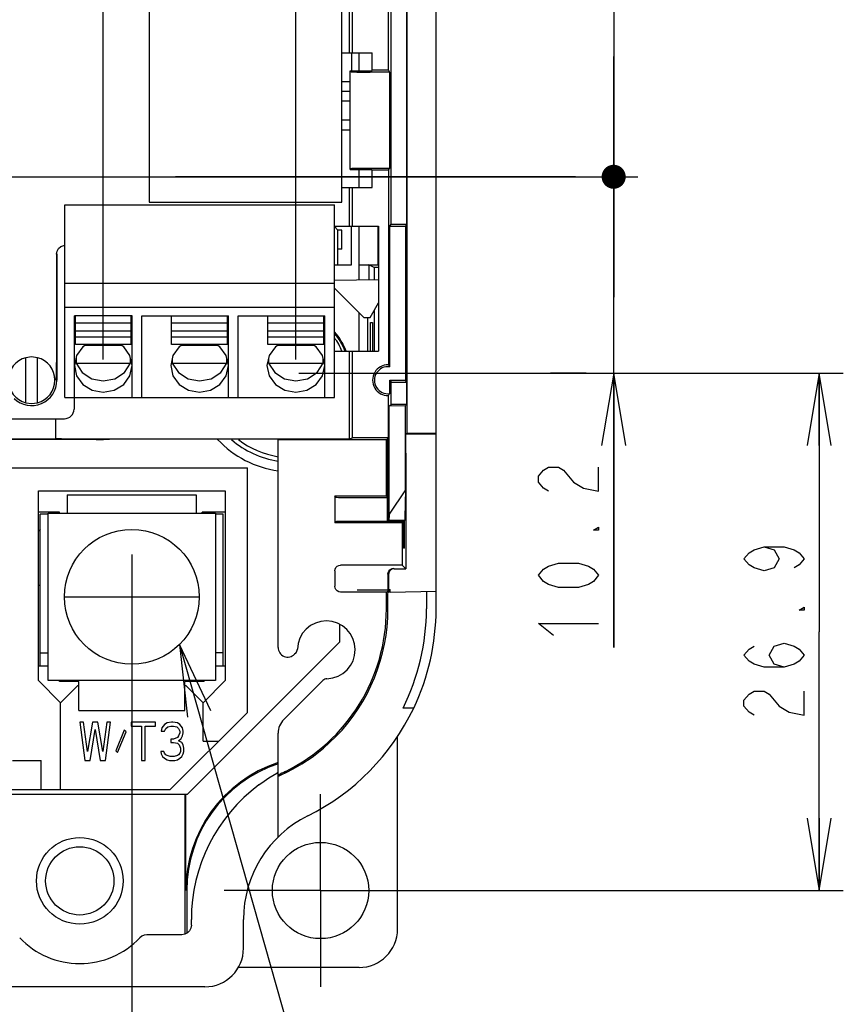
# Model space of a CAD drawing. Extents: x 35 to 410, y 13 to 287.
# Tile 12 of 15: x 283 to 317, y 57 to 98. Entities that reach past the tile are written whole.
import ezdxf

# ---------------------------------------------------------------- set-up
doc = ezdxf.new("R2010")
doc.units = 0
doc.header["$LTSCALE"] = 23.1
doc.linetypes.add('CENTER', pattern=[0.6, 0.375, -0.075, 0.075, -0.075])
doc.layers.get('0').update_dxf_attribs({"linetype": 'CONTINUOUS'})
for name, color, linetype in [('ALL_CURVE', 7, 'CONTINUOUS'), ('ALL_DIM', 7, 'CONTINUOUS'), ('ALL_NOTE', 7, 'CONTINUOUS'), ('DEFAULT_1', 7, 'CENTER')]:
    doc.layers.add(name, color=color, linetype=linetype)
doc.dimstyles.get("Standard").update_dxf_attribs({"dimtxt": 2.5, "dimasz": 2.5, "dimexe": 1.25, "dimexo": 0.625, "dimtad": 1, "dimcen": 2.5, "dimazin": 3, "dimtfac": 1, "dimtmove": 0, "dimatfit": 3})

# ---------------------------------------------------------------- blocks, each defined once
blk = doc.blocks.new('_OPEN')
at = {"color": 0, "linetype": 'BYBLOCK'}
for p, q in [((0, 0), (-1, 0.167)), ((-1, -0.167), (0, 0)), ((-1, 0), (0, 0))]:
    blk.add_line(p, q, dxfattribs=at)
blk = doc.blocks.new('*D18')
at = {"layer": 'ALL_DIM', "color": 2, "linetype": 'CONTINUOUS'}
for p, q in [((226.175, 73.997), (226.175, 41.071)), ((287.215, 73.997), (287.215, 41.071)), ((226.175, 42.071), (256.695, 42.071)), ((287.215, 42.071), (256.695, 42.071))]:
    blk.add_line(p, q, dxfattribs=at)
at = {"layer": 'ALL_DIM', "color": 2, "linetype": 'CONTINUOUS', "xscale": 3, "yscale": 3, "zscale": 3, "rotation": 180}
blk.add_blockref('_OPEN', (226.175, 42.071), dxfattribs=at)
at = {"layer": 'ALL_DIM', "color": 2, "linetype": 'CONTINUOUS', "xscale": 3, "yscale": 3, "zscale": 3}
blk.add_blockref('_OPEN', (287.215, 42.071), dxfattribs=at)
blk = doc.blocks.new('*D24')
at = {"layer": 'ALL_DIM', "color": 2, "linetype": 'CONTINUOUS'}
for p, q in [((280.135, 84.102), (280.135, 121.058)), ((286.031, 84.102), (286.031, 121.058)), ((280.135, 120.058), (270.484, 120.058)), ((270.484, 120.058), (283.083, 120.058)), ((291.031, 120.058), (283.083, 120.058)), ((286.031, 120.058), (291.031, 120.058))]:
    blk.add_line(p, q, dxfattribs=at)
at = {"layer": 'ALL_DIM', "color": 2, "linetype": 'CONTINUOUS', "xscale": 3, "yscale": 3, "zscale": 3}
blk.add_blockref('_OPEN', (280.135, 120.058), dxfattribs=at)
at = {"layer": 'ALL_DIM', "color": 2, "linetype": 'CONTINUOUS', "xscale": 3, "yscale": 3, "zscale": 3, "rotation": 180}
blk.add_blockref('_OPEN', (286.031, 120.058), dxfattribs=at)
blk = doc.blocks.new('*D25')
at = {"layer": 'ALL_DIM', "color": 2, "linetype": 'CONTINUOUS'}
for p, q in [((286.031, 84.102), (286.031, 121.058)), ((294.031, 84.102), (294.031, 121.058)), ((286.031, 120.058), (290.031, 120.058)), ((294.031, 120.058), (290.031, 120.058)), ((290.031, 120.058), (309.958, 120.058))]:
    blk.add_line(p, q, dxfattribs=at)
at = {"layer": 'ALL_DIM', "color": 2, "linetype": 'CONTINUOUS', "xscale": 3, "yscale": 3, "zscale": 3, "rotation": 180}
blk.add_blockref('_OPEN', (286.031, 120.058), dxfattribs=at)
at = {"layer": 'ALL_DIM', "color": 2, "linetype": 'CONTINUOUS', "xscale": 3, "yscale": 3, "zscale": 3}
blk.add_blockref('_OPEN', (294.031, 120.058), dxfattribs=at)
blk = doc.blocks.new('*D26')
at = {"layer": 'ALL_DIM', "color": 2, "linetype": 'CONTINUOUS'}
for p, q in [((277.775, 123.788), (277.775, 133.902)), ((280.135, 84.102), (280.135, 133.902)), ((277.775, 132.902), (272.775, 132.902)), ((272.775, 132.902), (278.955, 132.902)), ((286.16, 132.902), (278.955, 132.902)), ((280.135, 132.902), (286.16, 132.902)), ((277.775, 92.262), (277.775, 118.791))]:
    blk.add_line(p, q, dxfattribs=at)
at = {"layer": 'ALL_DIM', "color": 2, "linetype": 'CONTINUOUS', "xscale": 3, "yscale": 3, "zscale": 3}
blk.add_blockref('_OPEN', (277.775, 132.902), dxfattribs=at)
at = {"layer": 'ALL_DIM', "color": 2, "linetype": 'CONTINUOUS', "xscale": 3, "yscale": 3, "zscale": 3, "rotation": 180}
blk.add_blockref('_OPEN', (280.135, 132.902), dxfattribs=at)
blk = doc.blocks.new('*D28')
at = {"layer": 'ALL_DIM', "color": 2, "linetype": 'CONTINUOUS'}
for p, q in [((272.055, 124.336), (272.055, 127.767)), ((280.135, 84.102), (280.135, 127.767)), ((272.055, 126.767), (267.055, 126.767)), ((267.055, 126.767), (276.095, 126.767)), ((290.508, 126.767), (276.095, 126.767)), ((280.135, 126.767), (290.508, 126.767)), ((272.055, 100.422), (272.055, 118.659))]:
    blk.add_line(p, q, dxfattribs=at)
at = {"layer": 'ALL_DIM', "color": 2, "linetype": 'CONTINUOUS', "xscale": 3, "yscale": 3, "zscale": 3}
blk.add_blockref('_OPEN', (272.055, 126.767), dxfattribs=at)
at = {"layer": 'ALL_DIM', "color": 2, "linetype": 'CONTINUOUS', "xscale": 3, "yscale": 3, "zscale": 3, "rotation": 180}
blk.add_blockref('_OPEN', (280.135, 126.767), dxfattribs=at)
blk = doc.blocks.new('*D30')
at = {"layer": 'ALL_DIM', "color": 2, "linetype": 'CONTINUOUS'}
for p, q in [((294.508, 83.539), (316.769, 83.539)), ((315.769, 83.539), (315.769, 72.793)), ((315.769, 62.047), (315.769, 72.793)), ((295.305, 62.047), (316.769, 62.047))]:
    blk.add_line(p, q, dxfattribs=at)
at = {"layer": 'ALL_DIM', "color": 2, "linetype": 'CONTINUOUS', "xscale": 3, "yscale": 3, "zscale": 3}
for p, rotation in [((315.769, 83.539), 90), ((315.769, 62.047), 270)]:
    blk.add_blockref('_OPEN', p, dxfattribs=dict(at, rotation=rotation))
blk = doc.blocks.new('_DOT')
at = {"color": 0, "linetype": 'BYBLOCK'}
blk.add_line((-0.167, 0), (-1, 0), dxfattribs=at)
at = {"color": 0, "linetype": 'BYBLOCK', "const_width": 0.167}
blk.add_lwpolyline([(-0.083, 0, 1), (0.083, 0, 1)], format="xyb", close=True, dxfattribs=at)
blk = doc.blocks.new('*D31')
at = {"layer": 'ALL_DIM', "color": 2, "linetype": 'CONTINUOUS'}
for p, q in [((307.231, 91.699), (307.231, 96.699)), ((307.231, 96.699), (307.231, 87.619)), ((278.219, 91.699), (308.231, 91.699)), ((307.231, 72.141), (307.231, 87.619)), ((294.149, 83.539), (308.231, 83.539)), ((307.231, 83.539), (307.231, 72.141))]:
    blk.add_line(p, q, dxfattribs=at)
at = {"layer": 'ALL_DIM', "color": 2, "linetype": 'CONTINUOUS', "xscale": 3, "yscale": 3, "zscale": 3}
for name, p, rotation in [('_DOT', (307.231, 91.699), 270), ('_OPEN', (307.231, 83.539), 90)]:
    blk.add_blockref(name, p, dxfattribs=dict(at, rotation=rotation))
blk = doc.blocks.new('*D32')
at = {"layer": 'ALL_DIM', "color": 2, "linetype": 'CONTINUOUS'}
for p, q in [((307.231, 99.859), (307.231, 110.629)), ((307.231, 110.629), (307.231, 95.779)), ((272.164, 99.859), (308.231, 99.859)), ((307.231, 86.699), (307.231, 95.779)), ((272.164, 91.699), (308.231, 91.699)), ((307.231, 91.699), (307.231, 86.699))]:
    blk.add_line(p, q, dxfattribs=at)
at = {"layer": 'ALL_DIM', "color": 2, "linetype": 'CONTINUOUS', "xscale": 3, "yscale": 3, "zscale": 3}
for name, p, rotation in [('_OPEN', (307.231, 99.859), 270), ('_DOT', (307.231, 91.699), 90)]:
    blk.add_blockref(name, p, dxfattribs=dict(at, rotation=rotation))

msp = doc.modelspace()

# ---------------------------------------------------------------- linework, layer by layer
at = {"color": 7, "linetype": 'CONTINUOUS'}
for p, q in [((296.255, 96.847), (296.255, 115.051)), ((296.381, 96.847), (296.381, 115.056)), ((297.987, 89.731), (297.987, 115.118)), ((298.64, 89.731), (298.64, 115.143)), ((298.655, 81.842), (298.655, 115.144)), ((299.855, 73.746), (299.855, 114.989)), ((287.935, 113.844), (287.935, 90.644)), ((295.935, 90.644), (295.935, 113.844)), ((297.873, 96.121), (297.873, 103.567)), ((295.935, 96.847), (297.205, 96.847)), ((296.335, 96.847), (296.335, 96.096)), ((296.655, 96.096), (296.655, 96.847)), ((297.205, 96.121), (297.205, 96.847)), ((296.286, 96.096), (297.187, 96.096)), ((296.286, 91.998), (296.286, 96.096)), ((296.321, 96.06), (296.286, 96.096)), ((297.925, 96.047), (297.121, 96.047)), ((297.187, 96.096), (297.205, 96.121)), ((297.873, 96.121), (297.205, 96.121)), ((297.873, 96.121), (297.925, 96.047)), ((297.925, 96.047), (297.925, 92.047)), ((296.286, 95.647), (295.935, 95.647)), ((296.286, 95.247), (295.935, 95.247)), ((295.935, 94.847), (296.286, 94.847)), ((296.286, 94.047), (295.935, 94.047)), ((295.935, 93.647), (296.286, 93.647)), ((297.925, 92.047), (297.121, 92.047)), ((297.873, 91.973), (297.925, 92.047)), ((296.321, 92.033), (296.286, 91.998)), ((296.286, 91.998), (297.187, 91.998)), ((296.655, 91.247), (296.655, 91.998)), ((297.187, 91.998), (297.205, 91.973)), ((297.873, 91.973), (297.205, 91.973)), ((297.205, 91.247), (297.205, 91.973)), ((297.873, 91.973), (297.873, 83.887)), ((295.935, 91.247), (297.205, 91.247)), ((296.255, 89.647), (296.255, 91.247)), ((296.381, 89.647), (296.381, 91.247)), ((284.431, 90.527), (295.631, 90.527)), ((284.431, 82.527), (284.431, 90.527)), ((287.935, 90.644), (295.935, 90.644)), ((295.631, 82.527), (295.631, 90.527)), ((295.631, 89.647), (297.467, 89.647)), ((295.775, 89.487), (295.631, 89.631)), ((296.335, 88.047), (296.335, 89.647)), ((296.655, 87.406), (296.655, 89.647)), ((297.467, 89.647), (297.467, 84.447)), ((297.928, 89.647), (297.987, 89.731)), ((297.928, 89.647), (298.582, 89.647)), ((297.928, 83.804), (297.928, 89.647)), ((297.987, 89.731), (298.64, 89.731)), ((298.64, 89.731), (298.582, 89.647)), ((298.582, 89.647), (298.582, 83.247)), ((295.935, 89.487), (295.775, 89.487)), ((295.775, 88.047), (295.775, 89.487)), ((295.935, 88.687), (295.935, 89.487)), ((298.611, 89.247), (298.582, 89.247)), ((298.611, 83.647), (298.611, 89.247)), ((284.094, 88.486), (284.094, 86.073)), ((284.105, 88.492), (284.105, 83.247)), ((295.935, 88.687), (295.775, 88.687)), ((295.631, 88.047), (296.335, 88.047)), ((297.284, 87.932), (297.055, 88.047)), ((297.055, 88.047), (297.055, 87.413)), ((297.467, 87.932), (297.284, 87.932)), ((297.284, 87.932), (297.284, 87.417)), ((284.431, 87.274), (295.631, 87.274)), ((297.467, 87.42), (295.631, 87.388)), ((295.631, 87.071), (296.855, 85.847)), ((297.113, 85.847), (297.467, 86.46)), ((284.431, 86.287), (295.631, 86.287)), ((287.231, 85.919), (284.831, 85.919)), ((284.831, 82.527), (284.831, 85.919)), ((284.871, 84.735), (284.871, 85.913)), ((287.191, 84.735), (287.191, 85.913)), ((287.231, 82.527), (287.231, 85.919)), ((287.631, 85.919), (291.231, 85.919)), ((287.631, 82.527), (287.631, 85.919)), ((288.871, 84.735), (288.871, 85.913)), ((291.191, 84.735), (291.191, 85.913)), ((291.231, 82.527), (291.231, 85.919)), ((291.631, 85.919), (295.231, 85.919)), ((291.631, 82.527), (291.631, 85.919)), ((292.871, 84.735), (292.871, 85.913)), ((295.191, 84.735), (295.191, 85.913)), ((295.231, 82.527), (295.231, 85.919)), ((296.655, 84.447), (296.655, 86.047)), ((297.284, 86.143), (297.284, 84.447)), ((287.191, 85.619), (284.871, 85.619)), ((291.191, 85.619), (288.871, 85.619)), ((295.191, 85.619), (292.871, 85.619)), ((296.855, 85.847), (297.113, 85.847)), ((296.999, 85.847), (296.999, 84.447)), ((297.13, 85.647), (297.214, 85.647)), ((297.13, 84.447), (297.13, 85.647)), ((297.214, 85.647), (297.214, 84.447)), ((287.191, 85.28), (284.871, 85.28)), ((291.191, 85.28), (288.871, 85.28)), ((295.191, 85.28), (292.871, 85.28)), ((287.191, 85.03), (284.871, 85.03)), ((287.191, 84.735), (284.871, 84.735)), ((286.786, 84.69), (285.275, 84.69)), ((291.191, 85.03), (288.871, 85.03)), ((291.191, 84.735), (288.871, 84.735)), ((290.786, 84.69), (289.275, 84.69)), ((295.191, 85.03), (292.871, 85.03)), ((295.191, 84.735), (292.871, 84.735)), ((294.786, 84.69), (293.275, 84.69)), ((295.631, 84.447), (297.467, 84.447)), ((296.255, 80.817), (296.255, 84.447)), ((296.381, 80.847), (296.381, 84.447)), ((282.815, 82.312), (282.815, 84.182)), ((283.295, 82.312), (283.295, 84.182)), ((284.873, 84.047), (284.899, 83.954)), ((284.899, 84.169), (284.899, 83.954)), ((284.899, 83.954), (287.162, 83.954)), ((286.91, 83.57), (287.162, 83.954)), ((287.162, 83.954), (287.162, 84.169)), ((287.162, 83.954), (287.189, 84.047)), ((288.873, 84.047), (288.899, 83.954)), ((288.899, 84.169), (288.899, 83.954)), ((288.899, 83.954), (291.162, 83.954)), ((290.91, 83.57), (291.162, 83.954)), ((291.162, 83.954), (291.162, 84.169)), ((291.162, 83.954), (291.189, 84.047)), ((292.873, 84.047), (292.899, 83.954)), ((292.899, 84.169), (292.899, 83.954)), ((292.899, 83.954), (295.162, 83.954)), ((294.91, 83.57), (295.162, 83.954)), ((295.162, 83.954), (295.162, 84.169)), ((295.162, 83.954), (295.189, 84.047)), ((298.582, 83.647), (298.611, 83.647)), ((297.928, 83.247), (298.582, 83.247)), ((297.928, 83.247), (297.987, 83.163)), ((297.928, 82.69), (297.928, 83.247)), ((297.987, 83.163), (298.64, 83.163)), ((297.987, 82.238), (297.987, 83.163)), ((298.64, 83.163), (298.582, 83.247)), ((298.64, 82.238), (298.64, 83.163)), ((284.431, 82.527), (295.631, 82.527)), ((284.815, 82.527), (284.815, 82.047)), ((297.873, 80.847), (297.873, 82.607)), ((297.904, 82.179), (297.987, 82.238)), ((298.64, 82.238), (297.987, 82.238)), ((298.64, 82.238), (298.579, 82.195)), ((297.904, 82.179), (298.579, 82.195)), ((297.904, 77.678), (297.904, 82.179)), ((298.579, 78.691), (298.579, 82.195)), ((281.576, 81.647), (284.415, 81.647)), ((284.055, 80.815), (284.055, 81.647)), ((298.645, 81.042), (298.606, 81.014)), ((298.606, 81.014), (299.855, 81.014)), ((298.645, 81.042), (299.855, 81.042)), ((285.738, 80.783), (280.495, 80.783)), ((283.956, 80.798), (283.815, 80.798)), ((284.009, 80.799), (283.956, 80.798)), ((284.295, 80.817), (284.154, 80.817)), ((284.295, 80.817), (296.255, 80.817)), ((293.295, 80.793), (286.291, 80.793)), ((293.295, 72.144), (293.295, 80.793)), ((297.791, 80.765), (293.295, 80.765)), ((296.255, 80.817), (296.381, 80.847)), ((297.873, 80.847), (296.381, 80.847)), ((297.791, 80.765), (297.882, 80.856)), ((297.791, 78.447), (297.791, 80.765)), ((297.883, 80.817), (297.843, 80.816)), ((297.843, 77.379), (297.843, 80.816)), ((297.882, 80.856), (297.882, 77.418)), ((298.596, 80.214), (298.596, 75.415)), ((261.193, 79.607), (292.015, 79.607)), ((292.015, 69.447), (292.015, 79.607)), ((283.335, 78.647), (291.095, 78.647)), ((283.335, 70.767), (283.335, 78.647)), ((291.095, 78.647), (291.095, 70.767)), ((298.579, 78.691), (297.904, 77.678)), ((298.579, 78.691), (298.555, 77.539)), ((284.535, 78.487), (289.895, 78.487)), ((284.535, 78.487), (284.535, 77.727)), ((289.895, 78.487), (289.895, 77.727)), ((295.645, 78.447), (297.791, 78.447)), ((295.687, 78.387), (295.645, 78.447)), ((295.645, 78.447), (295.645, 77.327)), ((296.487, 78.373), (297.843, 78.373)), ((297.791, 78.447), (297.843, 78.373)), ((284.215, 77.767), (283.335, 77.767)), ((283.735, 77.727), (290.695, 77.727)), ((283.735, 70.767), (283.735, 77.727)), ((284.215, 77.727), (284.215, 77.767)), ((291.095, 77.767), (290.135, 77.767)), ((290.135, 77.727), (290.135, 77.767)), ((290.695, 77.727), (290.695, 70.767)), ((283.735, 77.687), (283.415, 77.687)), ((283.415, 71.367), (283.415, 77.687)), ((291.015, 77.687), (290.695, 77.687)), ((291.015, 71.367), (291.015, 77.687)), ((295.645, 77.327), (295.687, 77.369)), ((298.445, 77.327), (295.645, 77.327)), ((298.496, 77.378), (296.487, 77.379)), ((297.882, 77.418), (297.897, 77.432)), ((298.536, 77.418), (297.882, 77.418)), ((297.904, 77.678), (297.901, 77.539)), ((298.496, 77.378), (298.445, 77.327)), ((298.445, 77.327), (298.445, 75.567)), ((298.496, 77.378), (298.496, 76.275)), ((298.55, 77.432), (298.536, 77.418)), ((298.536, 76.275), (298.536, 77.418)), ((298.536, 76.275), (298.496, 76.275)), ((295.645, 75.327), (295.645, 74.687)), ((298.445, 75.567), (295.885, 75.567)), ((298.116, 75.415), (298.596, 75.415)), ((298.596, 75.415), (298.445, 75.567)), ((297.876, 75.175), (297.876, 74.555)), ((283.335, 74.727), (283.415, 74.727)), ((296.572, 74.542), (297.851, 74.542)), ((297.791, 74.447), (297.943, 74.555)), ((297.876, 74.555), (297.851, 74.542)), ((297.876, 74.555), (297.943, 74.555)), ((297.943, 74.447), (297.943, 74.555)), ((297.943, 74.447), (299.855, 74.48)), ((299.455, 74.473), (299.455, 73.746)), ((297.791, 74.447), (295.885, 74.447)), ((297.791, 73.746), (297.791, 74.447)), ((297.943, 74.447), (297.86, 74.447)), ((295.855, 72.378), (295.855, 73.1)), ((289.524, 66.047), (295.855, 72.378)), ((283.415, 71.927), (283.735, 71.927)), ((291.015, 71.927), (290.695, 71.927)), ((294.025, 71.908), (293.978, 71.861)), ((283.735, 71.367), (283.335, 71.367)), ((291.095, 71.367), (290.695, 71.367)), ((293.529, 69.15), (295.156, 70.777)), ((284.255, 69.847), (283.335, 70.767)), ((290.695, 70.767), (283.735, 70.767)), ((284.215, 70.727), (284.215, 70.767)), ((285.015, 70.727), (284.215, 70.727)), ((284.255, 69.847), (284.975, 70.567)), ((284.975, 70.567), (285.015, 70.567)), ((285.015, 69.527), (285.015, 70.727)), ((290.215, 70.727), (289.415, 70.727)), ((289.415, 69.527), (289.415, 70.727)), ((289.415, 70.567), (289.455, 70.567)), ((289.455, 70.567), (290.175, 69.847)), ((291.095, 70.767), (290.175, 69.847)), ((290.215, 70.727), (290.215, 70.767)), ((284.255, 66.247), (284.255, 69.847)), ((290.175, 68.247), (290.175, 69.847)), ((298.924, 69.622), (298.482, 69.629)), ((285.015, 69.527), (289.415, 69.527)), ((292.015, 69.447), (288.815, 66.247)), ((285.215, 69.047), (285.055, 69.047)), ((285.055, 69.047), (285.268, 67.447)), ((285.375, 67.821), (285.215, 69.047)), ((285.588, 69.047), (285.375, 67.821)), ((285.481, 67.447), (285.695, 68.74)), ((285.801, 69.047), (285.588, 69.047)), ((285.695, 68.74), (285.908, 67.447)), ((286.015, 67.821), (285.801, 69.047)), ((286.175, 69.047), (286.015, 67.821)), ((286.121, 67.447), (286.335, 69.047)), ((286.335, 69.047), (286.175, 69.047)), ((288.201, 69.047), (287.188, 69.047)), ((287.188, 69.047), (287.188, 68.877)), ((287.188, 68.877), (287.615, 68.877)), ((287.615, 68.877), (287.615, 67.447)), ((287.775, 68.877), (288.201, 68.877)), ((287.775, 67.447), (287.775, 68.877)), ((288.201, 68.877), (288.201, 69.047)), ((288.468, 68.808), (288.441, 68.672)), ((288.575, 68.945), (288.468, 68.808)), ((288.681, 69.013), (288.575, 68.945)), ((288.575, 68.672), (288.628, 68.774)), ((288.628, 68.774), (288.708, 68.843)), ((288.868, 69.047), (288.681, 69.013)), ((288.708, 68.843), (288.841, 68.877)), ((288.841, 68.877), (288.948, 68.877)), ((288.921, 69.047), (288.868, 69.047)), ((289.108, 69.013), (288.921, 69.047)), ((288.948, 68.877), (289.081, 68.843)), ((289.081, 68.843), (289.161, 68.774)), ((289.215, 68.945), (289.108, 69.013)), ((289.161, 68.774), (289.215, 68.672)), ((289.321, 68.808), (289.215, 68.945)), ((289.348, 68.672), (289.321, 68.808)), ((286.895, 68.706), (286.548, 67.855)), ((286.628, 67.787), (286.975, 68.638)), ((286.975, 68.638), (286.895, 68.706)), ((288.441, 68.672), (288.575, 68.672)), ((288.948, 68.332), (288.841, 68.332)), ((288.841, 68.332), (288.841, 68.196)), ((289.108, 68.4), (288.948, 68.332)), ((289.161, 68.468), (289.108, 68.4)), ((289.215, 68.604), (289.161, 68.468)), ((289.161, 68.264), (289.268, 68.366)), ((289.215, 68.672), (289.215, 68.604)), ((289.268, 68.366), (289.321, 68.468)), ((289.321, 68.468), (289.348, 68.604)), ((289.348, 68.604), (289.348, 68.672)), ((293.295, 64.275), (293.295, 68.584)), ((298.255, 60.447), (298.255, 68.45)), ((288.841, 68.196), (288.948, 68.196)), ((288.948, 68.196), (289.108, 68.162)), ((289.108, 68.162), (289.188, 68.094)), ((289.295, 68.196), (289.161, 68.264)), ((289.188, 68.094), (289.241, 67.957)), ((289.241, 67.957), (289.241, 67.821)), ((289.348, 68.094), (289.295, 68.196)), ((289.375, 67.957), (289.348, 68.094)), ((289.375, 67.821), (289.375, 67.957)), ((290.175, 68.247), (290.815, 68.247)), ((286.548, 67.855), (286.628, 67.787)), ((288.548, 67.821), (288.415, 67.821)), ((288.415, 67.821), (288.441, 67.719)), ((288.441, 67.719), (288.495, 67.617)), ((288.495, 67.617), (288.575, 67.549)), ((288.575, 67.753), (288.548, 67.821)), ((288.628, 67.685), (288.575, 67.753)), ((288.575, 67.549), (288.681, 67.481)), ((288.681, 67.651), (288.628, 67.685)), ((288.815, 67.617), (288.681, 67.651)), ((288.975, 67.617), (288.815, 67.617)), ((289.108, 67.651), (288.975, 67.617)), ((289.161, 67.685), (289.108, 67.651)), ((289.108, 67.481), (289.215, 67.549)), ((289.215, 67.753), (289.161, 67.685)), ((289.241, 67.821), (289.215, 67.753)), ((289.215, 67.549), (289.295, 67.617)), ((289.295, 67.617), (289.348, 67.719)), ((289.348, 67.719), (289.375, 67.821)), ((282.255, 67.447), (283.455, 67.447)), ((283.455, 66.247), (283.455, 67.447)), ((285.268, 67.447), (285.481, 67.447)), ((285.908, 67.447), (286.121, 67.447)), ((287.615, 67.447), (287.775, 67.447)), ((288.681, 67.481), (288.788, 67.447)), ((288.788, 67.447), (289.001, 67.447)), ((289.001, 67.447), (289.108, 67.481)), ((293.075, 66.825), (293.239, 66.924)), ((293.239, 66.924), (293.271, 66.943)), ((293.295, 66.792), (293.33, 66.807)), ((224.575, 66.247), (288.815, 66.247)), ((279.855, 66.047), (289.524, 66.047)), ((289.42, 66.047), (289.42, 60.235)), ((289.455, 62.047), (289.455, 66.047)), ((289.5, 62.047), (289.5, 60.275)), ((289.69, 60.612), (289.69, 60.847)), ((291.855, 59.647), (291.855, 60.847)), ((289.29, 60.212), (287.841, 60.212)), ((296.655, 58.847), (291.63, 58.847)), ((290.255, 58.047), (223.055, 58.047))]:
    msp.add_line(p, q, dxfattribs=at)
at = {"color": 2, "linetype": 'CONTINUOUS'}
for p, q in [((305.643, 91.699), (289.037, 91.699)), ((306.092, 83.539), (304.605, 83.539))]:
    msp.add_line(p, q, dxfattribs=at)
at = {"color": 3, "linetype": 'CONTINUOUS'}
for p, q in [((297.455, 88.047), (297.455, 89.647)), ((296.655, 88.047), (297.455, 88.047))]:
    msp.add_line(p, q, dxfattribs=at)
at = {"color": 7, "linetype": 'CONTINUOUS'}
for points in [[(296.321, 96.06), (296.351, 96.057), (296.433, 96.054), (296.56, 96.051), (296.725, 96.049), (296.916, 96.047), (297.121, 96.047)], [(297.121, 92.047), (296.916, 92.046), (296.725, 92.045), (296.56, 92.043), (296.433, 92.04), (296.351, 92.037), (296.321, 92.033)], [(284.094, 88.486), (284.115, 88.608), (284.177, 88.716), (284.272, 88.797), (284.391, 88.841), (284.431, 88.845)], [(284.094, 86.073), (284.094, 85.712), (284.093, 85.35), (284.091, 85.008), (284.088, 84.7), (284.085, 84.416), (284.082, 84.129), (284.077, 83.839), (284.072, 83.547), (284.067, 83.247)], [(285.35, 84.735), (285.182, 84.633), (284.922, 84.274), (284.831, 83.852)], [(287.231, 83.852), (287.139, 84.274), (286.879, 84.633), (286.712, 84.735)], [(289.35, 84.735), (289.182, 84.633), (288.922, 84.274), (288.831, 83.852)], [(291.231, 83.852), (291.139, 84.274), (290.879, 84.633), (290.712, 84.735)], [(293.35, 84.735), (293.182, 84.633), (292.922, 84.274), (292.831, 83.852)], [(295.231, 83.852), (295.139, 84.274), (294.879, 84.633), (294.712, 84.735)], [(283.295, 84.182), (283.055, 84.212), (282.815, 84.182)], [(284.899, 83.954), (285.152, 83.57), (285.552, 83.309), (286.031, 83.217), (286.51, 83.309), (286.91, 83.57)], [(288.899, 83.954), (289.152, 83.57), (289.552, 83.309), (290.031, 83.217), (290.51, 83.309), (290.91, 83.57)], [(292.899, 83.954), (293.152, 83.57), (293.552, 83.309), (294.031, 83.217), (294.51, 83.309), (294.91, 83.57)], [(297.873, 83.887), (297.892, 83.859), (297.91, 83.832), (297.928, 83.804)], [(284.831, 83.852), (284.922, 83.429), (285.182, 83.071), (285.572, 82.832), (286.031, 82.748), (286.49, 82.832), (286.879, 83.071), (287.139, 83.429), (287.231, 83.852)], [(288.831, 83.852), (288.922, 83.429), (289.182, 83.071), (289.572, 82.832), (290.031, 82.748), (290.49, 82.832), (290.879, 83.071), (291.139, 83.429), (291.231, 83.852)], [(292.831, 83.852), (292.922, 83.429), (293.182, 83.071), (293.572, 82.832), (294.031, 82.748), (294.49, 82.832), (294.879, 83.071), (295.139, 83.429), (295.231, 83.852)], [(297.873, 82.607), (297.892, 82.634), (297.91, 82.662), (297.928, 82.69)], [(282.815, 82.311), (283.055, 82.281), (283.295, 82.311)], [(298.645, 81.042), (298.648, 81.07), (298.65, 81.151), (298.652, 81.279), (298.654, 81.444), (298.655, 81.636), (298.655, 81.842)], [(298.596, 80.214), (298.597, 80.42), (298.597, 80.612), (298.599, 80.777), (298.601, 80.904), (298.603, 80.985), (298.606, 81.014)], [(283.815, 80.798), (282.221, 80.798), (282.154, 80.798), (282.101, 80.799), (282.067, 80.8), (282.055, 80.801)], [(284.055, 80.801), (284.043, 80.8), (284.009, 80.799)], [(284.154, 80.817), (284.101, 80.816), (284.067, 80.815), (284.055, 80.815)], [(285.738, 80.783), (285.85, 80.784), (285.938, 80.785), (285.995, 80.787), (286.034, 80.79)], [(286.034, 80.79), (286.091, 80.791), (286.18, 80.792), (286.291, 80.793)], [(295.687, 78.387), (295.716, 78.383), (295.797, 78.38), (295.925, 78.377), (296.09, 78.375), (296.281, 78.373), (296.487, 78.373)], [(296.487, 77.379), (296.281, 77.378), (296.09, 77.377), (295.925, 77.376), (295.797, 77.374), (295.716, 77.371), (295.687, 77.369)], [(297.897, 77.432), (297.898, 77.445), (297.9, 77.481), (297.901, 77.539)], [(298.555, 77.539), (298.553, 77.481), (298.552, 77.445), (298.55, 77.432)], [(295.645, 75.327), (295.656, 75.401), (295.691, 75.468), (295.744, 75.521), (295.811, 75.555), (295.885, 75.567)], [(297.855, 75.19), (297.863, 75.254), (297.888, 75.313), (297.927, 75.363), (297.976, 75.401), (298.032, 75.425), (298.091, 75.433)], [(298.116, 75.415), (298.042, 75.404), (297.975, 75.369), (297.922, 75.316), (297.888, 75.249), (297.876, 75.175)], [(297.855, 75.193), (297.855, 74.709), (297.854, 74.642), (297.853, 74.589), (297.852, 74.555), (297.851, 74.542)], [(295.885, 74.447), (295.811, 74.459), (295.744, 74.493), (295.691, 74.546), (295.656, 74.613), (295.645, 74.687)], [(297.855, 73.746), (297.855, 74.17), (297.856, 74.282), (297.857, 74.37), (297.858, 74.427), (297.86, 74.447)], [(293.626, 66.951), (293.913, 67.096), (294.279, 67.306), (294.702, 67.586), (295.177, 67.957), (295.695, 68.439)], [(292.495, 66.433), (292.716, 66.592), (292.914, 66.724), (293.075, 66.825)], [(293.33, 66.807), (293.441, 66.861), (293.626, 66.951)], [(289.69, 60.612), (289.67, 60.488), (289.613, 60.377), (289.525, 60.288), (289.413, 60.232), (289.29, 60.212)], [(287.841, 60.212), (287.734, 60.197), (287.635, 60.155), (287.551, 60.087)]]:
    msp.add_lwpolyline(points, dxfattribs=at)
for centre, radius in [((287.215, 74.247), 2.8), ((285.055, 62.447), 1.8), ((285.055, 62.447), 1.418), ((295.055, 62.047), 2)]:
    msp.add_circle(centre, radius, dxfattribs=at)
for centre, radius, start, end in [((293.855, 83.647), 2.36, 19.8391, 40.9911), ((293.855, 83.647), 2.4, 19.4861, 42.0553), ((293.855, 83.647), 2.24, 20.9865, 37.4784), ((283.055, 83.247), 0.966, 104.3873, 255.6128), ((283.055, 83.247), 0.966, 284.3873, 75.6128), ((297.855, 83.247), 0.64, 88.3372, 271.6628), ((297.855, 83.247), 0.562, 82.5023, 277.4977), ((283.055, 83.247), 1.05, 226.0142, 360), ((284.415, 82.047), 0.4, 270, 360), ((293.855, 83.647), 4.2, 222.9715, 262.3105), ((293.855, 83.647), 3.8, 228.9648, 261.4853), ((293.855, 83.647), 3.621, 232.3278, 261.0682), ((283.815, 76.607), 0.6, 131.934, 143.6725), ((290.255, 73.746), 7.536, 296.3878, 360), ((290.255, 73.746), 7.6, 315.7079, 360), ((290.255, 73.746), 9.2, 333.4165, 360), ((290.255, 73.746), 9.6, 334.5564, 360), ((295.295, 72.047), 1.2, 271.2383, 178.7617), ((293.695, 72.144), 0.4, 180, 315), ((293.855, 72.078), 0.24, 315, 358.7617), ((295.326, 70.607), 0.24, 91.2383, 135), ((290.255, 73.746), 9.6, 296.3878, 334.5541), ((294.095, 68.584), 0.8, 135, 180), ((295.055, 62.047), 5.6, 108.385, 180), ((295.055, 62.047), 5.555, 108.5382, 180), ((296.655, 60.847), 6.864, 116.3878, 119.3106), ((296.655, 60.847), 6.965, 126.6736, 180), ((296.655, 60.847), 4.8, 116.3878, 180), ((296.655, 60.447), 1.6, 270, 360), ((285.055, 62.447), 3.435, 223.399, 316.601), ((290.255, 59.647), 1.6, 270, 360)]:
    msp.add_arc(centre, radius, start, end, dxfattribs=at)
at = {"layer": 'ALL_CURVE', "color": 40, "linetype": 'CONTINUOUS'}
for p, q in [((287.215, 76.007), (287.215, 72.487)), ((284.444, 74.247), (289.985, 74.247))]:
    msp.add_line(p, q, dxfattribs=at)
at = {"layer": 'ALL_DIM', "color": 2, "linetype": 'CONTINUOUS'}
for points in [[(304.523, 78.641), (304.314, 78.766), (304.106, 79.016), (304.106, 79.266), (304.314, 79.516), (304.523, 79.641), (304.939, 79.641), (305.148, 79.516)], [(305.148, 79.516), (305.564, 79.016), (305.981, 78.766), (306.606, 78.641), (306.606, 79.641)], [(306.606, 77.141), (306.606, 77.016), (306.398, 77.016), (306.606, 77.141)], [(313.478, 76.325), (313.894, 76.2), (314.103, 75.825), (313.894, 75.45), (313.478, 75.325), (313.061, 75.45), (312.853, 75.575), (312.644, 75.825), (312.853, 76.075), (313.061, 76.2), (313.478, 76.325), (314.311, 76.325), (314.728, 76.2), (314.936, 76.075), (315.144, 75.825), (314.936, 75.575), (314.728, 75.45)], [(306.606, 75.141), (306.398, 74.891), (306.189, 74.766), (305.773, 74.641), (304.939, 74.641), (304.523, 74.766), (304.314, 74.891), (304.106, 75.141), (304.314, 75.391), (304.523, 75.516), (304.939, 75.641), (305.773, 75.641), (306.189, 75.516), (306.398, 75.391), (306.606, 75.141)], [(315.144, 73.825), (315.144, 73.7), (314.936, 73.7), (315.144, 73.825)], [(304.731, 72.641), (304.106, 73.141), (306.606, 73.141)], [(314.311, 71.325), (313.894, 71.45), (313.686, 71.825), (313.894, 72.2), (314.311, 72.325), (314.728, 72.2), (314.936, 72.075), (315.144, 71.825), (314.936, 71.575), (314.728, 71.45), (314.311, 71.325), (313.478, 71.325), (313.061, 71.45), (312.853, 71.575), (312.644, 71.825), (312.853, 72.075), (313.061, 72.2)], [(313.061, 69.325), (312.853, 69.45), (312.644, 69.7), (312.644, 69.95), (312.853, 70.2), (313.061, 70.325), (313.478, 70.325), (313.686, 70.2), (314.103, 69.7)], [(314.103, 69.7), (314.519, 69.45), (315.144, 69.325), (315.144, 70.325)]]:
    msp.add_lwpolyline(points, dxfattribs=at)
at = {"layer": 'ALL_NOTE', "color": 2, "linetype": 'CONTINUOUS'}
msp.add_line((289.195, 72.267), (297.644, 42.456), dxfattribs=at)
msp.add_lwpolyline([(290.494, 69.517), (289.195, 72.267), (289.532, 69.244)], dxfattribs=at)
at = {"layer": 'DEFAULT_1', "color": 7, "linetype": 'CENTER'}
for q in [(295.055, 66.047), (291.055, 62.047), (299.055, 62.047), (295.055, 58.047)]:
    msp.add_line((295.055, 62.047), q, dxfattribs=at)

# ---------------------------------------------------------------- dimensions: what is measured, and where the dimension line sits
at = {"layer": 'ALL_DIM', "color": 2, "linetype": 'CONTINUOUS'}
for base, p1, p2, angle, picture, middle in [((277.775, 132.902), (280.135, 84.102), (277.775, 92.262), 180, '*D26', (284.16, 133.527)), ((272.055, 126.767), (280.135, 84.102), (272.055, 100.422), 180, '*D28', (282.508, 127.392)), ((315.769, 83.539), (295.305, 62.047), (294.508, 83.539), 90, '*D30', (315.144, 68.825))]:
    dim = msp.add_linear_dim(base=base, p1=p1, p2=p2, angle=angle, dimstyle='Standard', dxfattribs=at)
    dim.commit()
    dim.dimension.update_dxf_attribs({"geometry": picture, "text_midpoint": middle, "dimtype": 128})
for base, p1, p2, picture, middle in [((286.031, 120.058), (280.135, 84.102), (286.031, 84.102), '*D24', (270.484, 120.683)), ((294.031, 120.058), (286.031, 84.102), (294.031, 84.102), '*D25', (297.958, 120.683)), ((287.215, 42.071), (226.175, 73.997), (287.215, 73.997), '*D18', (245.046, 42.696))]:
    dim = msp.add_linear_dim(base=base, p1=p1, p2=p2, dimstyle='Standard', dxfattribs=at)
    dim.commit()
    dim.dimension.update_dxf_attribs({"geometry": picture, "text_midpoint": middle, "dimtype": 128})
for base, p1, p2, override, picture, middle in [((307.231, 99.859), (272.164, 91.699), (272.164, 99.859), {"dimblk1": 'DOT', "dimsah": 1}, '*D32', (306.606, 102.629)), ((307.231, 91.699), (294.149, 83.539), (278.219, 91.699), {"dimblk2": 'DOT', "dimsah": 1}, '*D31', (306.606, 72.141))]:
    dim = msp.add_linear_dim(base=base, p1=p1, p2=p2, angle=90, dimstyle='Standard', override=override, dxfattribs=at)
    dim.commit()
    dim.dimension.update_dxf_attribs({"geometry": picture, "text_midpoint": middle, "dimtype": 128})

doc.saveas('drawing.dxf')
